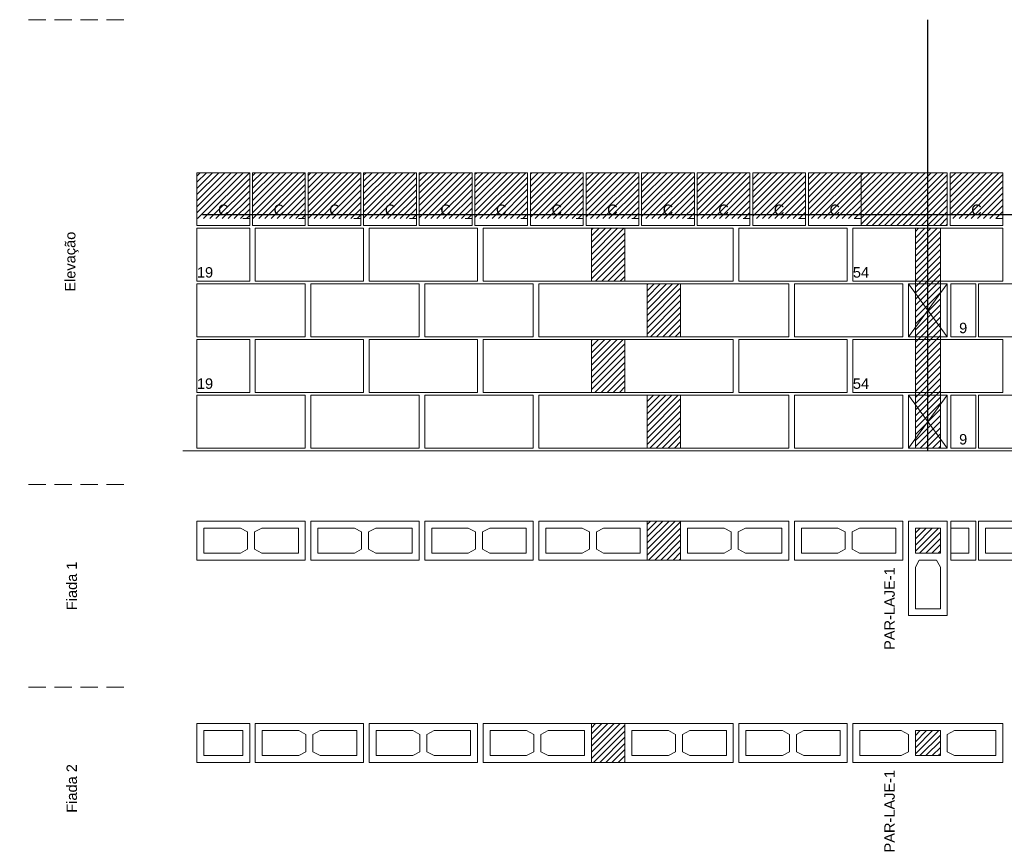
# Model space of a CAD drawing. Header units: millimetres. Extents: x 337 to 624, y -381 to -65.
# Tile 118 of 138: x 490 to 504, y -167 to -155. Entities that reach past the tile are written whole.
import ezdxf

# ---------------------------------------------------------------- set-up
doc = ezdxf.new("R2010")
doc.units = ezdxf.units.MM
doc.header["$MEASUREMENT"] = 0
doc.linetypes.add('Dashed2', pattern=[0.375, 0.25, -0.125])
doc.linetypes.add('DOT', pattern=[6.35, 0, -6.35])
for name, color, linetype, lineweight in [('Armadura', 7, 'Continuous', 30), ('PA-Ajustes', 8, 'Continuous', 5), ('PA-Graute', 8, 'Continuous', 0), ('PA-Piso', 7, 'Continuous', 20), ('PE-Contrafiamento L', 1, 'Continuous', 13), ('PE-Contrafiamento T', 1, 'Continuous', 5), ('PE-Inteiro', 7, 'Continuous', 5), ('PE-Meio', 1, 'Continuous', 5), ('PE-Meio canaleta', 5, 'Continuous', 5), ('PE-Paredes', 1, 'Continuous', 5), ('PE-Pastilha', 3, 'Continuous', 5)]:
    doc.layers.add(name, color=color, linetype=linetype, lineweight=lineweight)
doc.styles.add('Arial', font='arial.ttf')
pattern_1 = [(45, (493.90886, -309.099686), (-0.044194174, 0.044194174), [])]

msp = doc.modelspace()

# ---------------------------------------------------------------- hatches: boundary and pattern name
at = {"layer": 'PA-Ajustes', "linetype": 'Continuous'}
h = msp.add_hatch(dxfattribs=at)
h.set_pattern_fill('ANSI31', color=8, scale=0.5, style=0)
h.set_pattern_definition(pattern_1)
h.paths.add_polyline_path([(502.1493, -157.2814), (502.1493, -158.0414), (503.3893, -158.0414), (503.3893, -157.2814)])
h = msp.add_hatch(dxfattribs=at)
h.set_pattern_fill('ANSI31', color=8, scale=0.5, style=0)
h.set_pattern_definition(pattern_1)
h.paths.add_polyline_path([(498.2693, -158.0814), (498.2693, -158.8414), (498.7493, -158.8414), (498.7493, -158.0814)])
h = msp.add_hatch(dxfattribs=at)
h.set_pattern_fill('ANSI31', color=8, scale=0.5, style=0)
h.set_pattern_definition(pattern_1)
h.paths.add_polyline_path([(499.0693, -158.8814), (499.0693, -159.6414), (499.5493, -159.6414), (499.5493, -158.8814)])
h = msp.add_hatch(dxfattribs=at)
h.set_pattern_fill('ANSI31', color=8, scale=0.5, style=0)
h.set_pattern_definition(pattern_1)
h.paths.add_polyline_path([(498.2693, -159.6814), (498.2693, -160.4414), (498.7493, -160.4414), (498.7493, -159.6814)])
h = msp.add_hatch(dxfattribs=at)
h.set_pattern_fill('ANSI31', color=8, scale=0.5, style=0)
h.set_pattern_definition(pattern_1)
h.paths.add_polyline_path([(499.0693, -160.4814), (499.0693, -161.2414), (499.5493, -161.2414), (499.5493, -160.4814)])
h = msp.add_hatch(dxfattribs=at)
h.set_pattern_fill('ANSI31', color=8, scale=0.5, style=0)
h.set_pattern_definition(pattern_1)
h.paths.add_polyline_path([(499.0693, -162.2914), (499.0693, -162.8514), (499.5493, -162.8514), (499.5493, -162.2914)])
h = msp.add_hatch(dxfattribs=at)
h.set_pattern_fill('ANSI31', color=8, scale=0.5, style=0)
h.set_pattern_definition(pattern_1)
h.paths.add_polyline_path([(498.2693, -165.2044), (498.2693, -165.7644), (498.7493, -165.7644), (498.7493, -165.2044)])
at = {"layer": 'PA-Graute', "linetype": 'Continuous'}
h = msp.add_hatch(dxfattribs=at)
h.set_pattern_fill('ANSI31', color=8, scale=0.5, style=0)
h.set_pattern_definition(pattern_1)
h.paths.add_polyline_path([(492.5893, -157.2814), (493.3493, -157.2814), (493.3493, -157.9414), (492.5893, -157.9414)])
h = msp.add_hatch(dxfattribs=at)
h.set_pattern_fill('ANSI31', color=8, scale=0.5, style=0)
h.set_pattern_definition(pattern_1)
h.paths.add_polyline_path([(493.3893, -157.2814), (494.1493, -157.2814), (494.1493, -157.9414), (493.3893, -157.9414)])
h = msp.add_hatch(dxfattribs=at)
h.set_pattern_fill('ANSI31', color=8, scale=0.5, style=0)
h.set_pattern_definition(pattern_1)
h.paths.add_polyline_path([(494.1893, -157.2814), (494.9493, -157.2814), (494.9493, -157.9414), (494.1893, -157.9414)])
h = msp.add_hatch(dxfattribs=at)
h.set_pattern_fill('ANSI31', color=8, scale=0.5, style=0)
h.set_pattern_definition(pattern_1)
h.paths.add_polyline_path([(494.9893, -157.2814), (495.7493, -157.2814), (495.7493, -157.9414), (494.9893, -157.9414)])
h = msp.add_hatch(dxfattribs=at)
h.set_pattern_fill('ANSI31', color=8, scale=0.5, style=0)
h.set_pattern_definition(pattern_1)
h.paths.add_polyline_path([(495.7893, -157.2814), (496.5493, -157.2814), (496.5493, -157.9414), (495.7893, -157.9414)])
h = msp.add_hatch(dxfattribs=at)
h.set_pattern_fill('ANSI31', color=8, scale=0.5, style=0)
h.set_pattern_definition(pattern_1)
h.paths.add_polyline_path([(496.5893, -157.2814), (497.3493, -157.2814), (497.3493, -157.9414), (496.5893, -157.9414)])
h = msp.add_hatch(dxfattribs=at)
h.set_pattern_fill('ANSI31', color=8, scale=0.5, style=0)
h.set_pattern_definition(pattern_1)
h.paths.add_polyline_path([(497.3893, -157.2814), (498.1493, -157.2814), (498.1493, -157.9414), (497.3893, -157.9414)])
h = msp.add_hatch(dxfattribs=at)
h.set_pattern_fill('ANSI31', color=8, scale=0.5, style=0)
h.set_pattern_definition(pattern_1)
h.paths.add_polyline_path([(498.1893, -157.2814), (498.9493, -157.2814), (498.9493, -157.9414), (498.1893, -157.9414)])
h = msp.add_hatch(dxfattribs=at)
h.set_pattern_fill('ANSI31', color=8, scale=0.5, style=0)
h.set_pattern_definition(pattern_1)
h.paths.add_polyline_path([(498.9893, -157.2814), (499.7493, -157.2814), (499.7493, -157.9414), (498.9893, -157.9414)])
h = msp.add_hatch(dxfattribs=at)
h.set_pattern_fill('ANSI31', color=8, scale=0.5, style=0)
h.set_pattern_definition(pattern_1)
h.paths.add_polyline_path([(499.7893, -157.2814), (500.5493, -157.2814), (500.5493, -157.9414), (499.7893, -157.9414)])
h = msp.add_hatch(dxfattribs=at)
h.set_pattern_fill('ANSI31', color=8, scale=0.5, style=0)
h.set_pattern_definition(pattern_1)
h.paths.add_polyline_path([(500.5893, -157.2814), (501.3493, -157.2814), (501.3493, -157.9414), (500.5893, -157.9414)])
h = msp.add_hatch(dxfattribs=at)
h.set_pattern_fill('ANSI31', color=8, scale=0.5, style=0)
h.set_pattern_definition(pattern_1)
h.paths.add_polyline_path([(501.3893, -157.2814), (502.1493, -157.2814), (502.1493, -157.9414), (501.3893, -157.9414)])
h = msp.add_hatch(dxfattribs=at)
h.set_pattern_fill('ANSI31', color=8, scale=0.5, style=0)
h.set_pattern_definition(pattern_1)
h.paths.add_polyline_path([(503.4293, -157.2814), (504.1893, -157.2814), (504.1893, -157.9414), (503.4293, -157.9414)])
h = msp.add_hatch(dxfattribs=at)
h.set_pattern_fill('ANSI31', color=8, scale=0.5, style=0)
h.set_pattern_definition(pattern_1)
h.paths.add_polyline_path([(502.9293, -158.0814), (503.2893, -158.0814), (503.2893, -161.2414), (502.9293, -161.2414)])
h = msp.add_hatch(dxfattribs=at)
h.set_pattern_fill('ANSI31', color=8, scale=0.5, style=0)
h.set_pattern_definition(pattern_1)
h.paths.add_polyline_path([(503.2893, -162.3914), (503.2893, -162.7514), (502.9293, -162.7514), (502.9293, -162.3914)])
h = msp.add_hatch(dxfattribs=at)
h.set_pattern_fill('ANSI31', color=8, scale=0.5, style=0)
h.set_pattern_definition(pattern_1)
h.paths.add_polyline_path([(503.2893, -162.3914), (503.2893, -162.7514), (502.9293, -162.7514), (502.9293, -162.3914)])
h = msp.add_hatch(dxfattribs=at)
h.set_pattern_fill('ANSI31', color=8, scale=0.5, style=0)
h.set_pattern_definition(pattern_1)
h.paths.add_polyline_path([(503.2893, -165.6644), (502.9293, -165.6644), (502.9293, -165.3044), (503.2893, -165.3044)])
h = msp.add_hatch(dxfattribs=at)
h.set_pattern_fill('ANSI31', color=8, scale=0.5, style=0)
h.set_pattern_definition(pattern_1)
h.paths.add_polyline_path([(503.2893, -165.6644), (502.9293, -165.6644), (502.9293, -165.3044), (503.2893, -165.3044)])

# ---------------------------------------------------------------- linework, layer by layer
at = {"layer": 'Armadura'}
msp.add_line((492.6693, -157.8814), (510.2493, -157.8814), dxfattribs=at)
msp.add_lwpolyline([(503.1093, -161.2814), (503.1093, -155.0814)], dxfattribs=at)
at = {"layer": 'PA-Ajustes', "linetype": 'Continuous'}
for points in [[(502.1493, -157.2814), (502.1493, -158.0414), (503.3893, -158.0414), (503.3893, -157.2814)], [(498.2693, -158.0814), (498.2693, -158.8414), (498.7493, -158.8414), (498.7493, -158.0814)], [(499.0693, -158.8814), (499.0693, -159.6414), (499.5493, -159.6414), (499.5493, -158.8814)], [(498.2693, -159.6814), (498.2693, -160.4414), (498.7493, -160.4414), (498.7493, -159.6814)], [(499.0693, -160.4814), (499.0693, -161.2414), (499.5493, -161.2414), (499.5493, -160.4814)], [(499.0693, -162.2914), (499.0693, -162.8514), (499.5493, -162.8514), (499.5493, -162.2914)], [(498.2693, -165.2044), (498.2693, -165.7644), (498.7493, -165.7644), (498.7493, -165.2044)]]:
    msp.add_lwpolyline(points, close=True, dxfattribs=at)
at = {"layer": 'PA-Graute', "color": 8, "linetype": 'Continuous'}
msp.add_lwpolyline([(502.9293, -158.0814), (503.2893, -158.0814), (503.2893, -161.2414), (502.9293, -161.2414)], close=True, dxfattribs=at)
at = {"layer": 'PA-Piso', "linetype": 'Dashed2'}
for p, q in [((491.5393, -155.0814), (490.0393, -155.0814)), ((491.5393, -161.7664), (490.0393, -161.7664)), ((491.5393, -164.6794), (490.0393, -164.6794))]:
    msp.add_line(p, q, dxfattribs=at)
at = {"layer": 'PA-Piso'}
msp.add_line((492.3893, -161.2814), (511.1893, -161.2814), dxfattribs=at)
at = {"layer": 'PE-Contrafiamento L', "linetype": 'Continuous'}
for p, q in [((502.8293, -158.8814), (503.3893, -158.8814)), ((502.8293, -159.6414), (503.3893, -158.8814)), ((503.3893, -158.8814), (502.8293, -158.8814)), ((502.8293, -158.8814), (503.3893, -159.6414)), ((502.8293, -159.6414), (502.8293, -158.8814)), ((503.3893, -158.8814), (503.3893, -159.6414)), ((503.3893, -159.6414), (502.8293, -159.6414)), ((503.3893, -159.6414), (502.8293, -159.6414)), ((502.8293, -160.4814), (503.3893, -160.4814)), ((502.8293, -161.2414), (503.3893, -160.4814)), ((503.3893, -160.4814), (502.8293, -160.4814)), ((502.8293, -160.4814), (503.3893, -161.2414)), ((502.8293, -161.2414), (502.8293, -160.4814)), ((503.3893, -160.4814), (503.3893, -161.2414)), ((503.3893, -161.2414), (502.8293, -161.2414)), ((503.3893, -161.2414), (502.8293, -161.2414)), ((502.8293, -163.6514), (502.8293, -162.2914)), ((502.8293, -162.2914), (503.3893, -162.2914)), ((502.8293, -163.6514), (502.8293, -162.2914)), ((502.8293, -162.2914), (503.3893, -162.2914)), ((503.3893, -162.2914), (503.3893, -163.6514)), ((503.3893, -162.2914), (503.3893, -163.6514)), ((503.3893, -163.6514), (502.8293, -163.6514)), ((503.3893, -163.6514), (502.8293, -163.6514))]:
    msp.add_line(p, q, dxfattribs=at)
at = {"layer": 'PE-Contrafiamento L', "linetype": 'Continuous', "lineweight": 5}
for p, q in [((502.9293, -162.7514), (502.9293, -162.3914)), ((502.9293, -162.3914), (503.2893, -162.3914)), ((502.9293, -162.7514), (502.9293, -162.3914)), ((502.9293, -162.3914), (503.2893, -162.3914)), ((503.2893, -162.3914), (503.2893, -162.7514)), ((503.2893, -162.3914), (503.2893, -162.7514)), ((503.2893, -162.7514), (502.9293, -162.7514)), ((503.2893, -162.7514), (502.9293, -162.7514)), ((502.9293, -162.9554), (502.9853, -162.8514)), ((502.9293, -162.9554), (502.9853, -162.8514)), ((502.9853, -162.8514), (503.2333, -162.8514)), ((502.9853, -162.8514), (503.2333, -162.8514)), ((503.2333, -162.8514), (503.2893, -162.9554)), ((503.2333, -162.8514), (503.2893, -162.9554)), ((502.9293, -163.5514), (502.9293, -162.9554)), ((502.9293, -163.5514), (502.9293, -162.9554)), ((503.2893, -162.9554), (503.2893, -163.5514)), ((503.2893, -162.9554), (503.2893, -163.5514)), ((503.2893, -163.5514), (502.9293, -163.5514)), ((503.2893, -163.5514), (502.9293, -163.5514))]:
    msp.add_line(p, q, dxfattribs=at)
at = {"layer": 'PE-Contrafiamento T', "linetype": 'Continuous'}
for p, q in [((502.0293, -158.8414), (502.0293, -158.0814)), ((502.0293, -158.0814), (504.1893, -158.0814)), ((504.1893, -158.0814), (504.1893, -158.8414)), ((504.1893, -158.8414), (502.0293, -158.8414)), ((502.0293, -160.4414), (502.0293, -159.6814)), ((502.0293, -159.6814), (504.1893, -159.6814)), ((504.1893, -159.6814), (504.1893, -160.4414)), ((504.1893, -160.4414), (502.0293, -160.4414)), ((502.0293, -165.7644), (502.0293, -165.2044)), ((502.0293, -165.2044), (504.1893, -165.2044)), ((502.0293, -165.7644), (502.0293, -165.2044)), ((502.0293, -165.2044), (504.1893, -165.2044)), ((504.1893, -165.2044), (504.1893, -165.7644)), ((504.1893, -165.2044), (504.1893, -165.7644)), ((504.1893, -165.7644), (502.0293, -165.7644)), ((504.1893, -165.7644), (502.0293, -165.7644))]:
    msp.add_line(p, q, dxfattribs=at)
at = {"layer": 'PE-Contrafiamento T', "linetype": 'Continuous', "lineweight": 5}
for p, q in [((502.1293, -165.3044), (502.7253, -165.3044)), ((502.1293, -165.6644), (502.1293, -165.3044)), ((502.1293, -165.3044), (502.7253, -165.3044)), ((502.1293, -165.6644), (502.1293, -165.3044)), ((502.7253, -165.3044), (502.8293, -165.3604)), ((502.7253, -165.3044), (502.8293, -165.3604)), ((502.8293, -165.3604), (502.8293, -165.6084)), ((502.8293, -165.3604), (502.8293, -165.6084)), ((502.9293, -165.6644), (502.9293, -165.3044)), ((502.9293, -165.3044), (503.2893, -165.3044)), ((502.9293, -165.6644), (502.9293, -165.3044)), ((502.9293, -165.3044), (503.2893, -165.3044)), ((503.2893, -165.3044), (503.2893, -165.6644)), ((503.2893, -165.3044), (503.2893, -165.6644)), ((503.3893, -165.3604), (503.4933, -165.3044)), ((503.3893, -165.3604), (503.4933, -165.3044)), ((503.3893, -165.6084), (503.3893, -165.3604)), ((503.3893, -165.6084), (503.3893, -165.3604)), ((503.4933, -165.3044), (504.0893, -165.3044)), ((503.4933, -165.3044), (504.0893, -165.3044)), ((504.0893, -165.3044), (504.0893, -165.6644)), ((504.0893, -165.3044), (504.0893, -165.6644)), ((502.8293, -165.6084), (502.7253, -165.6644)), ((502.8293, -165.6084), (502.7253, -165.6644)), ((503.4933, -165.6644), (503.3893, -165.6084)), ((503.4933, -165.6644), (503.3893, -165.6084)), ((502.7253, -165.6644), (502.1293, -165.6644)), ((502.7253, -165.6644), (502.1293, -165.6644)), ((503.2893, -165.6644), (502.9293, -165.6644)), ((503.2893, -165.6644), (502.9293, -165.6644)), ((504.0893, -165.6644), (503.4933, -165.6644)), ((504.0893, -165.6644), (503.4933, -165.6644))]:
    msp.add_line(p, q, dxfattribs=at)
at = {"layer": 'PE-Inteiro', "linetype": 'Continuous'}
for p, q in [((493.4293, -158.0814), (494.9893, -158.0814)), ((493.4293, -158.8414), (493.4293, -158.0814)), ((494.9893, -158.0814), (494.9893, -158.8414)), ((495.0693, -158.0814), (496.6293, -158.0814)), ((495.0693, -158.8414), (495.0693, -158.0814)), ((496.6293, -158.0814), (496.6293, -158.8414)), ((496.7093, -158.0814), (498.2693, -158.0814)), ((496.7093, -158.8414), (496.7093, -158.0814)), ((498.2693, -158.0814), (498.2693, -158.8414)), ((498.7493, -158.0814), (500.3093, -158.0814)), ((498.7493, -158.8414), (498.7493, -158.0814)), ((500.3093, -158.0814), (500.3093, -158.8414)), ((500.3893, -158.0814), (501.9493, -158.0814)), ((500.3893, -158.8414), (500.3893, -158.0814)), ((501.9493, -158.0814), (501.9493, -158.8414)), ((494.9893, -158.8414), (493.4293, -158.8414)), ((496.6293, -158.8414), (495.0693, -158.8414)), ((498.2693, -158.8414), (496.7093, -158.8414)), ((500.3093, -158.8414), (498.7493, -158.8414)), ((501.9493, -158.8414), (500.3893, -158.8414)), ((492.5893, -158.8814), (494.1493, -158.8814)), ((492.5893, -159.6414), (492.5893, -158.8814)), ((494.1493, -158.8814), (494.1493, -159.6414)), ((494.2293, -158.8814), (495.7893, -158.8814)), ((494.2293, -159.6414), (494.2293, -158.8814)), ((495.7893, -158.8814), (495.7893, -159.6414)), ((495.8693, -158.8814), (497.4293, -158.8814)), ((495.8693, -159.6414), (495.8693, -158.8814)), ((497.4293, -158.8814), (497.4293, -159.6414)), ((497.5093, -158.8814), (499.0693, -158.8814)), ((497.5093, -159.6414), (497.5093, -158.8814)), ((499.0693, -158.8814), (499.0693, -159.6414)), ((499.5493, -158.8814), (501.1093, -158.8814)), ((499.5493, -159.6414), (499.5493, -158.8814)), ((501.1093, -158.8814), (501.1093, -159.6414)), ((501.1893, -158.8814), (502.7493, -158.8814)), ((501.1893, -159.6414), (501.1893, -158.8814)), ((502.7493, -158.8814), (502.7493, -159.6414)), ((503.8373, -158.8814), (505.3973, -158.8814)), ((503.8373, -159.6414), (503.8373, -158.8814)), ((494.1493, -159.6414), (492.5893, -159.6414)), ((493.4293, -159.6814), (494.9893, -159.6814)), ((493.4293, -160.4414), (493.4293, -159.6814)), ((495.7893, -159.6414), (494.2293, -159.6414)), ((494.9893, -159.6814), (494.9893, -160.4414)), ((495.0693, -159.6814), (496.6293, -159.6814)), ((495.0693, -160.4414), (495.0693, -159.6814)), ((497.4293, -159.6414), (495.8693, -159.6414)), ((496.6293, -159.6814), (496.6293, -160.4414)), ((496.7093, -159.6814), (498.2693, -159.6814)), ((496.7093, -160.4414), (496.7093, -159.6814)), ((499.0693, -159.6414), (497.5093, -159.6414)), ((498.2693, -159.6814), (498.2693, -160.4414)), ((498.7493, -159.6814), (500.3093, -159.6814)), ((498.7493, -160.4414), (498.7493, -159.6814)), ((501.1093, -159.6414), (499.5493, -159.6414)), ((500.3093, -159.6814), (500.3093, -160.4414)), ((500.3893, -159.6814), (501.9493, -159.6814)), ((500.3893, -160.4414), (500.3893, -159.6814)), ((502.7493, -159.6414), (501.1893, -159.6414)), ((501.9493, -159.6814), (501.9493, -160.4414)), ((505.3973, -159.6414), (503.8373, -159.6414)), ((492.5893, -160.4814), (494.1493, -160.4814)), ((492.5893, -161.2414), (492.5893, -160.4814)), ((494.9893, -160.4414), (493.4293, -160.4414)), ((494.1493, -160.4814), (494.1493, -161.2414)), ((494.2293, -160.4814), (495.7893, -160.4814)), ((494.2293, -161.2414), (494.2293, -160.4814)), ((496.6293, -160.4414), (495.0693, -160.4414)), ((495.7893, -160.4814), (495.7893, -161.2414)), ((495.8693, -160.4814), (497.4293, -160.4814)), ((495.8693, -161.2414), (495.8693, -160.4814)), ((498.2693, -160.4414), (496.7093, -160.4414)), ((497.4293, -160.4814), (497.4293, -161.2414)), ((497.5093, -160.4814), (499.0693, -160.4814)), ((497.5093, -161.2414), (497.5093, -160.4814)), ((500.3093, -160.4414), (498.7493, -160.4414)), ((499.0693, -160.4814), (499.0693, -161.2414)), ((499.5493, -160.4814), (501.1093, -160.4814)), ((499.5493, -161.2414), (499.5493, -160.4814)), ((501.9493, -160.4414), (500.3893, -160.4414)), ((501.1093, -160.4814), (501.1093, -161.2414)), ((501.1893, -160.4814), (502.7493, -160.4814)), ((501.1893, -161.2414), (501.1893, -160.4814)), ((502.7493, -160.4814), (502.7493, -161.2414)), ((503.8373, -160.4814), (505.3973, -160.4814)), ((503.8373, -161.2414), (503.8373, -160.4814)), ((494.1493, -161.2414), (492.5893, -161.2414)), ((495.7893, -161.2414), (494.2293, -161.2414)), ((497.4293, -161.2414), (495.8693, -161.2414)), ((499.0693, -161.2414), (497.5093, -161.2414)), ((501.1093, -161.2414), (499.5493, -161.2414)), ((502.7493, -161.2414), (501.1893, -161.2414)), ((505.3973, -161.2414), (503.8373, -161.2414)), ((492.5893, -162.2914), (494.1493, -162.2914)), ((492.5893, -162.8514), (492.5893, -162.2914)), ((494.1493, -162.2914), (494.1493, -162.8514)), ((494.2293, -162.2914), (495.7893, -162.2914)), ((494.2293, -162.8514), (494.2293, -162.2914)), ((495.7893, -162.2914), (495.7893, -162.8514)), ((495.8693, -162.2914), (497.4293, -162.2914)), ((495.8693, -162.8514), (495.8693, -162.2914)), ((497.4293, -162.2914), (497.4293, -162.8514)), ((497.5093, -162.2914), (499.0693, -162.2914)), ((497.5093, -162.8514), (497.5093, -162.2914)), ((499.0693, -162.2914), (499.0693, -162.8514)), ((499.5493, -162.2914), (501.1093, -162.2914)), ((499.5493, -162.8514), (499.5493, -162.2914)), ((501.1093, -162.2914), (501.1093, -162.8514)), ((501.1893, -162.2914), (502.7493, -162.2914)), ((501.1893, -162.8514), (501.1893, -162.2914)), ((502.7493, -162.2914), (502.7493, -162.8514)), ((503.8373, -162.2914), (505.3973, -162.2914)), ((503.8373, -162.8514), (503.8373, -162.2914)), ((494.1493, -162.8514), (492.5893, -162.8514)), ((495.7893, -162.8514), (494.2293, -162.8514)), ((497.4293, -162.8514), (495.8693, -162.8514)), ((499.0693, -162.8514), (497.5093, -162.8514)), ((501.1093, -162.8514), (499.5493, -162.8514)), ((502.7493, -162.8514), (501.1893, -162.8514)), ((505.3973, -162.8514), (503.8373, -162.8514)), ((493.4293, -165.2044), (494.9893, -165.2044)), ((493.4293, -165.7644), (493.4293, -165.2044)), ((494.9893, -165.2044), (494.9893, -165.7644)), ((495.0693, -165.2044), (496.6293, -165.2044)), ((495.0693, -165.7644), (495.0693, -165.2044)), ((496.6293, -165.2044), (496.6293, -165.7644)), ((496.7093, -165.2044), (498.2693, -165.2044)), ((496.7093, -165.7644), (496.7093, -165.2044)), ((498.2693, -165.2044), (498.2693, -165.7644)), ((498.7493, -165.2044), (500.3093, -165.2044)), ((498.7493, -165.7644), (498.7493, -165.2044)), ((500.3093, -165.2044), (500.3093, -165.7644)), ((500.3893, -165.2044), (501.9493, -165.2044)), ((500.3893, -165.7644), (500.3893, -165.2044)), ((501.9493, -165.2044), (501.9493, -165.7644)), ((494.9893, -165.7644), (493.4293, -165.7644)), ((496.6293, -165.7644), (495.0693, -165.7644)), ((498.2693, -165.7644), (496.7093, -165.7644)), ((500.3093, -165.7644), (498.7493, -165.7644)), ((501.9493, -165.7644), (500.3893, -165.7644))]:
    msp.add_line(p, q, dxfattribs=at)
at = {"layer": 'PE-Inteiro', "linetype": 'Continuous', "lineweight": 5}
for p, q in [((492.6893, -162.3914), (493.2153, -162.3914)), ((492.6893, -162.7514), (492.6893, -162.3914)), ((493.2153, -162.3914), (493.3193, -162.4474)), ((493.3193, -162.4474), (493.3193, -162.6954)), ((493.4193, -162.4474), (493.5233, -162.3914)), ((493.4193, -162.6954), (493.4193, -162.4474)), ((493.5233, -162.3914), (494.0493, -162.3914)), ((494.0493, -162.3914), (494.0493, -162.7514)), ((494.3293, -162.3914), (494.8553, -162.3914)), ((494.3293, -162.7514), (494.3293, -162.3914)), ((494.8553, -162.3914), (494.9593, -162.4474)), ((494.9593, -162.4474), (494.9593, -162.6954)), ((495.0593, -162.4474), (495.1633, -162.3914)), ((495.0593, -162.6954), (495.0593, -162.4474)), ((495.1633, -162.3914), (495.6893, -162.3914)), ((495.6893, -162.3914), (495.6893, -162.7514)), ((495.9693, -162.3914), (496.4953, -162.3914)), ((495.9693, -162.7514), (495.9693, -162.3914)), ((496.4953, -162.3914), (496.5993, -162.4474)), ((496.5993, -162.4474), (496.5993, -162.6954)), ((496.6993, -162.4474), (496.8033, -162.3914)), ((496.6993, -162.6954), (496.6993, -162.4474)), ((496.8033, -162.3914), (497.3293, -162.3914)), ((497.3293, -162.3914), (497.3293, -162.7514)), ((497.6093, -162.3914), (498.1353, -162.3914)), ((497.6093, -162.7514), (497.6093, -162.3914)), ((498.1353, -162.3914), (498.2393, -162.4474)), ((498.2393, -162.4474), (498.2393, -162.6954)), ((498.3393, -162.4474), (498.4433, -162.3914)), ((498.3393, -162.6954), (498.3393, -162.4474)), ((498.4433, -162.3914), (498.9693, -162.3914)), ((498.9693, -162.3914), (498.9693, -162.7514)), ((499.6493, -162.3914), (500.1753, -162.3914)), ((499.6493, -162.7514), (499.6493, -162.3914)), ((500.1753, -162.3914), (500.2793, -162.4474)), ((500.2793, -162.4474), (500.2793, -162.6954)), ((500.3793, -162.4474), (500.4833, -162.3914)), ((500.3793, -162.6954), (500.3793, -162.4474)), ((500.4833, -162.3914), (501.0093, -162.3914)), ((501.0093, -162.3914), (501.0093, -162.7514)), ((501.2893, -162.3914), (501.8153, -162.3914)), ((501.2893, -162.7514), (501.2893, -162.3914)), ((501.8153, -162.3914), (501.9193, -162.4474)), ((501.9193, -162.4474), (501.9193, -162.6954)), ((502.0193, -162.4474), (502.1233, -162.3914)), ((502.0193, -162.6954), (502.0193, -162.4474)), ((502.1233, -162.3914), (502.6493, -162.3914)), ((502.6493, -162.3914), (502.6493, -162.7514)), ((503.9373, -162.3914), (504.4633, -162.3914)), ((503.9373, -162.7514), (503.9373, -162.3914)), ((493.2153, -162.7514), (492.6893, -162.7514)), ((493.3193, -162.6954), (493.2153, -162.7514)), ((493.5233, -162.7514), (493.4193, -162.6954)), ((494.0493, -162.7514), (493.5233, -162.7514)), ((494.8553, -162.7514), (494.3293, -162.7514)), ((494.9593, -162.6954), (494.8553, -162.7514)), ((495.1633, -162.7514), (495.0593, -162.6954)), ((495.6893, -162.7514), (495.1633, -162.7514)), ((496.4953, -162.7514), (495.9693, -162.7514)), ((496.5993, -162.6954), (496.4953, -162.7514)), ((496.8033, -162.7514), (496.6993, -162.6954)), ((497.3293, -162.7514), (496.8033, -162.7514)), ((498.1353, -162.7514), (497.6093, -162.7514)), ((498.2393, -162.6954), (498.1353, -162.7514)), ((498.4433, -162.7514), (498.3393, -162.6954)), ((498.9693, -162.7514), (498.4433, -162.7514)), ((500.1753, -162.7514), (499.6493, -162.7514)), ((500.2793, -162.6954), (500.1753, -162.7514)), ((500.4833, -162.7514), (500.3793, -162.6954)), ((501.0093, -162.7514), (500.4833, -162.7514)), ((501.8153, -162.7514), (501.2893, -162.7514)), ((501.9193, -162.6954), (501.8153, -162.7514)), ((502.1233, -162.7514), (502.0193, -162.6954)), ((502.6493, -162.7514), (502.1233, -162.7514)), ((504.4633, -162.7514), (503.9373, -162.7514)), ((493.5293, -165.3044), (494.0553, -165.3044)), ((493.5293, -165.6644), (493.5293, -165.3044)), ((494.0553, -165.3044), (494.1593, -165.3604)), ((494.1593, -165.3604), (494.1593, -165.6084)), ((494.2593, -165.3604), (494.3633, -165.3044)), ((494.2593, -165.6084), (494.2593, -165.3604)), ((494.3633, -165.3044), (494.8893, -165.3044)), ((494.8893, -165.3044), (494.8893, -165.6644)), ((495.1693, -165.3044), (495.6953, -165.3044)), ((495.1693, -165.6644), (495.1693, -165.3044)), ((495.6953, -165.3044), (495.7993, -165.3604)), ((495.7993, -165.3604), (495.7993, -165.6084)), ((495.8993, -165.3604), (496.0033, -165.3044)), ((495.8993, -165.6084), (495.8993, -165.3604)), ((496.0033, -165.3044), (496.5293, -165.3044)), ((496.5293, -165.3044), (496.5293, -165.6644)), ((496.8093, -165.3044), (497.3353, -165.3044)), ((496.8093, -165.6644), (496.8093, -165.3044)), ((497.3353, -165.3044), (497.4393, -165.3604)), ((497.4393, -165.3604), (497.4393, -165.6084)), ((497.5393, -165.3604), (497.6433, -165.3044)), ((497.5393, -165.6084), (497.5393, -165.3604)), ((497.6433, -165.3044), (498.1693, -165.3044)), ((498.1693, -165.3044), (498.1693, -165.6644)), ((498.8493, -165.3044), (499.3753, -165.3044)), ((498.8493, -165.6644), (498.8493, -165.3044)), ((499.3753, -165.3044), (499.4793, -165.3604)), ((499.4793, -165.3604), (499.4793, -165.6084)), ((499.5793, -165.3604), (499.6833, -165.3044)), ((499.5793, -165.6084), (499.5793, -165.3604)), ((499.6833, -165.3044), (500.2093, -165.3044)), ((500.2093, -165.3044), (500.2093, -165.6644)), ((500.4893, -165.3044), (501.0153, -165.3044)), ((500.4893, -165.6644), (500.4893, -165.3044)), ((501.0153, -165.3044), (501.1193, -165.3604)), ((501.1193, -165.3604), (501.1193, -165.6084)), ((501.2193, -165.3604), (501.3233, -165.3044)), ((501.2193, -165.6084), (501.2193, -165.3604)), ((501.3233, -165.3044), (501.8493, -165.3044)), ((501.8493, -165.3044), (501.8493, -165.6644)), ((494.1593, -165.6084), (494.0553, -165.6644)), ((494.3633, -165.6644), (494.2593, -165.6084)), ((495.7993, -165.6084), (495.6953, -165.6644)), ((496.0033, -165.6644), (495.8993, -165.6084)), ((497.4393, -165.6084), (497.3353, -165.6644)), ((497.6433, -165.6644), (497.5393, -165.6084)), ((499.4793, -165.6084), (499.3753, -165.6644)), ((499.6833, -165.6644), (499.5793, -165.6084)), ((501.1193, -165.6084), (501.0153, -165.6644)), ((501.3233, -165.6644), (501.2193, -165.6084)), ((494.0553, -165.6644), (493.5293, -165.6644)), ((494.8893, -165.6644), (494.3633, -165.6644)), ((495.6953, -165.6644), (495.1693, -165.6644)), ((496.5293, -165.6644), (496.0033, -165.6644)), ((497.3353, -165.6644), (496.8093, -165.6644)), ((498.1693, -165.6644), (497.6433, -165.6644)), ((499.3753, -165.6644), (498.8493, -165.6644)), ((500.2093, -165.6644), (499.6833, -165.6644)), ((501.0153, -165.6644), (500.4893, -165.6644)), ((501.8493, -165.6644), (501.3233, -165.6644))]:
    msp.add_line(p, q, dxfattribs=at)
at = {"layer": 'PE-Meio', "linetype": 'Continuous'}
for p, q in [((492.5893, -158.0814), (493.3493, -158.0814)), ((492.5893, -158.8414), (492.5893, -158.0814)), ((493.3493, -158.0814), (493.3493, -158.8414)), ((493.3493, -158.8414), (492.5893, -158.8414)), ((492.5893, -159.6814), (493.3493, -159.6814)), ((492.5893, -160.4414), (492.5893, -159.6814)), ((493.3493, -159.6814), (493.3493, -160.4414)), ((493.3493, -160.4414), (492.5893, -160.4414)), ((492.5893, -165.2044), (493.3493, -165.2044)), ((492.5893, -165.7644), (492.5893, -165.2044)), ((493.3493, -165.2044), (493.3493, -165.7644)), ((493.3493, -165.7644), (492.5893, -165.7644))]:
    msp.add_line(p, q, dxfattribs=at)
at = {"layer": 'PE-Meio', "linetype": 'Continuous', "lineweight": 5}
for p, q in [((492.6893, -165.3044), (493.2493, -165.3044)), ((492.6893, -165.6644), (492.6893, -165.3044)), ((493.2493, -165.3044), (493.2493, -165.6644)), ((493.2493, -165.6644), (492.6893, -165.6644))]:
    msp.add_line(p, q, dxfattribs=at)
at = {"layer": 'PE-Meio canaleta', "linetype": 'Continuous'}
for p, q in [((492.5893, -157.2814), (493.3493, -157.2814)), ((492.5893, -158.0414), (492.5893, -157.2814)), ((493.3493, -157.2814), (493.3493, -158.0414)), ((493.3893, -157.2814), (494.1493, -157.2814)), ((493.3893, -158.0414), (493.3893, -157.2814)), ((494.1493, -157.2814), (494.1493, -158.0414)), ((494.1893, -157.2814), (494.9493, -157.2814)), ((494.1893, -158.0414), (494.1893, -157.2814)), ((494.9493, -157.2814), (494.9493, -158.0414)), ((494.9893, -157.2814), (495.7493, -157.2814)), ((494.9893, -158.0414), (494.9893, -157.2814)), ((495.7493, -157.2814), (495.7493, -158.0414)), ((495.7893, -157.2814), (496.5493, -157.2814)), ((495.7893, -158.0414), (495.7893, -157.2814)), ((496.5493, -157.2814), (496.5493, -158.0414)), ((496.5893, -157.2814), (497.3493, -157.2814)), ((496.5893, -158.0414), (496.5893, -157.2814)), ((497.3493, -157.2814), (497.3493, -158.0414)), ((497.3893, -157.2814), (498.1493, -157.2814)), ((497.3893, -158.0414), (497.3893, -157.2814)), ((498.1493, -157.2814), (498.1493, -158.0414)), ((498.1893, -157.2814), (498.9493, -157.2814)), ((498.1893, -158.0414), (498.1893, -157.2814)), ((498.9493, -157.2814), (498.9493, -158.0414)), ((498.9893, -157.2814), (499.7493, -157.2814)), ((498.9893, -158.0414), (498.9893, -157.2814)), ((499.7493, -157.2814), (499.7493, -158.0414)), ((499.7893, -157.2814), (500.5493, -157.2814)), ((499.7893, -158.0414), (499.7893, -157.2814)), ((500.5493, -157.2814), (500.5493, -158.0414)), ((500.5893, -157.2814), (501.3493, -157.2814)), ((500.5893, -158.0414), (500.5893, -157.2814)), ((501.3493, -157.2814), (501.3493, -158.0414)), ((501.3893, -157.2814), (502.1493, -157.2814)), ((501.3893, -158.0414), (501.3893, -157.2814)), ((502.1493, -157.2814), (502.1493, -158.0414)), ((503.4293, -157.2814), (504.1893, -157.2814)), ((503.4293, -158.0414), (503.4293, -157.2814)), ((504.1893, -157.2814), (504.1893, -158.0414)), ((493.3493, -158.0414), (492.5893, -158.0414)), ((494.1493, -158.0414), (493.3893, -158.0414)), ((494.9493, -158.0414), (494.1893, -158.0414)), ((495.7493, -158.0414), (494.9893, -158.0414)), ((496.5493, -158.0414), (495.7893, -158.0414)), ((497.3493, -158.0414), (496.5893, -158.0414)), ((498.1493, -158.0414), (497.3893, -158.0414)), ((498.9493, -158.0414), (498.1893, -158.0414)), ((499.7493, -158.0414), (498.9893, -158.0414)), ((500.5493, -158.0414), (499.7893, -158.0414)), ((501.3493, -158.0414), (500.5893, -158.0414)), ((502.1493, -158.0414), (501.3893, -158.0414)), ((504.1893, -158.0414), (503.4293, -158.0414))]:
    msp.add_line(p, q, dxfattribs=at)
at = {"layer": 'PE-Meio canaleta', "color": 5, "linetype": 'DOT', "lineweight": 5}
for p, q in [((492.5893, -157.2814), (493.3493, -157.2814)), ((492.5893, -157.9414), (492.5893, -157.2814)), ((493.3493, -157.2814), (493.3493, -157.9414)), ((493.3893, -157.2814), (494.1493, -157.2814)), ((493.3893, -157.9414), (493.3893, -157.2814)), ((494.1493, -157.2814), (494.1493, -157.9414)), ((494.1893, -157.2814), (494.9493, -157.2814)), ((494.1893, -157.9414), (494.1893, -157.2814)), ((494.9493, -157.2814), (494.9493, -157.9414)), ((494.9893, -157.2814), (495.7493, -157.2814)), ((494.9893, -157.9414), (494.9893, -157.2814)), ((495.7493, -157.2814), (495.7493, -157.9414)), ((495.7893, -157.2814), (496.5493, -157.2814)), ((495.7893, -157.9414), (495.7893, -157.2814)), ((496.5493, -157.2814), (496.5493, -157.9414)), ((496.5893, -157.2814), (497.3493, -157.2814)), ((496.5893, -157.9414), (496.5893, -157.2814)), ((497.3493, -157.2814), (497.3493, -157.9414)), ((497.3893, -157.2814), (498.1493, -157.2814)), ((497.3893, -157.9414), (497.3893, -157.2814)), ((498.1493, -157.2814), (498.1493, -157.9414)), ((498.1893, -157.2814), (498.9493, -157.2814)), ((498.1893, -157.9414), (498.1893, -157.2814)), ((498.9493, -157.2814), (498.9493, -157.9414)), ((498.9893, -157.2814), (499.7493, -157.2814)), ((498.9893, -157.9414), (498.9893, -157.2814)), ((499.7493, -157.2814), (499.7493, -157.9414)), ((499.7893, -157.2814), (500.5493, -157.2814)), ((499.7893, -157.9414), (499.7893, -157.2814)), ((500.5493, -157.2814), (500.5493, -157.9414)), ((500.5893, -157.2814), (501.3493, -157.2814)), ((500.5893, -157.9414), (500.5893, -157.2814)), ((501.3493, -157.2814), (501.3493, -157.9414)), ((501.3893, -157.2814), (502.1493, -157.2814)), ((501.3893, -157.9414), (501.3893, -157.2814)), ((502.1493, -157.2814), (502.1493, -157.9414)), ((503.4293, -157.2814), (504.1893, -157.2814)), ((503.4293, -157.9414), (503.4293, -157.2814)), ((504.1893, -157.2814), (504.1893, -157.9414)), ((493.3493, -157.9414), (492.5893, -157.9414)), ((494.1493, -157.9414), (493.3893, -157.9414)), ((494.9493, -157.9414), (494.1893, -157.9414)), ((495.7493, -157.9414), (494.9893, -157.9414)), ((496.5493, -157.9414), (495.7893, -157.9414)), ((497.3493, -157.9414), (496.5893, -157.9414)), ((498.1493, -157.9414), (497.3893, -157.9414)), ((498.9493, -157.9414), (498.1893, -157.9414)), ((499.7493, -157.9414), (498.9893, -157.9414)), ((500.5493, -157.9414), (499.7893, -157.9414)), ((501.3493, -157.9414), (500.5893, -157.9414)), ((502.1493, -157.9414), (501.3893, -157.9414)), ((504.1893, -157.9414), (503.4293, -157.9414))]:
    msp.add_line(p, q, dxfattribs=at)
at = {"layer": 'PE-Pastilha', "linetype": 'Continuous'}
for p, q in [((503.4373, -158.8814), (503.7973, -158.8814)), ((503.4373, -159.6414), (503.4373, -158.8814)), ((503.7973, -158.8814), (503.7973, -159.6414)), ((503.7973, -159.6414), (503.4373, -159.6414)), ((503.4373, -160.4814), (503.7973, -160.4814)), ((503.4373, -161.2414), (503.4373, -160.4814)), ((503.7973, -160.4814), (503.7973, -161.2414)), ((503.7973, -161.2414), (503.4373, -161.2414)), ((503.4373, -162.8514), (503.4373, -162.2914)), ((503.4373, -162.2914), (503.7973, -162.2914)), ((503.7973, -162.2914), (503.7973, -162.8514)), ((503.7973, -162.8514), (503.4373, -162.8514))]:
    msp.add_line(p, q, dxfattribs=at)
at = {"layer": 'PE-Pastilha', "linetype": 'Continuous', "lineweight": 5}
for p, q in [((503.6973, -162.3914), (503.4373, -162.3914)), ((503.6973, -162.7514), (503.6973, -162.3914)), ((503.4373, -162.7514), (503.6973, -162.7514))]:
    msp.add_line(p, q, dxfattribs=at)

# ---------------------------------------------------------------- texts
at = {"layer": 'PE-Contrafiamento T', "char_height": 0.15, "width": 0.467606, "attachment_point": 7, "line_spacing_factor": 0.9, "style": 'Arial'}
for insert in [(502.0297, -158.7919), (502.0297, -160.3919)]:
    msp.add_mtext('54', dxfattribs=dict(at, insert=insert))
at = {"layer": 'PE-Meio', "char_height": 0.15, "width": 0.467606, "attachment_point": 7, "line_spacing_factor": 0.9, "style": 'Arial'}
for insert in [(492.5897, -158.7919), (492.5897, -160.3919)]:
    msp.add_mtext('19', dxfattribs=dict(at, insert=insert))
at = {"layer": 'PE-Meio canaleta', "char_height": 0.15, "width": 0.304344, "attachment_point": 8, "line_spacing_factor": 0.9, "style": 'Arial'}
for insert in [(492.9693, -157.8919), (493.7693, -157.8919), (494.5693, -157.8919), (495.3693, -157.8919), (496.1693, -157.8919), (496.9693, -157.8919), (497.7693, -157.8919), (498.5693, -157.8919), (499.3693, -157.8919), (500.1693, -157.8919), (500.9693, -157.8919), (501.7693, -157.8919), (503.8093, -157.8919)]:
    msp.add_mtext('C', dxfattribs=dict(at, insert=insert))
at = {"layer": 'PE-Paredes', "char_height": 0.15, "rotation": 90.00021, "line_spacing_factor": 0.9, "style": 'Arial'}
for s, insert, width, attachment_point in [('Elevação', (490.7893, -158.5614), 1.764085, 5), ('Fiada 1', (490.7893, -163.2229), 1.437561, 5), ('PAR-LAJE-1', (502.6348, -162.9564), 2.415991, 9), ('Fiada 2', (490.7893, -166.1359), 1.437561, 5), ('PAR-LAJE-1', (502.6348, -165.8694), 2.415991, 9)]:
    msp.add_mtext(s, dxfattribs=dict(at, insert=insert, width=width, attachment_point=attachment_point))
at = {"layer": 'PE-Pastilha', "char_height": 0.15, "width": 0.234603, "attachment_point": 8, "line_spacing_factor": 0.9, "style": 'Arial'}
for insert in [(503.6173, -159.5919), (503.6173, -161.1919)]:
    msp.add_mtext('9', dxfattribs=dict(at, insert=insert))

doc.saveas('drawing.dxf')
